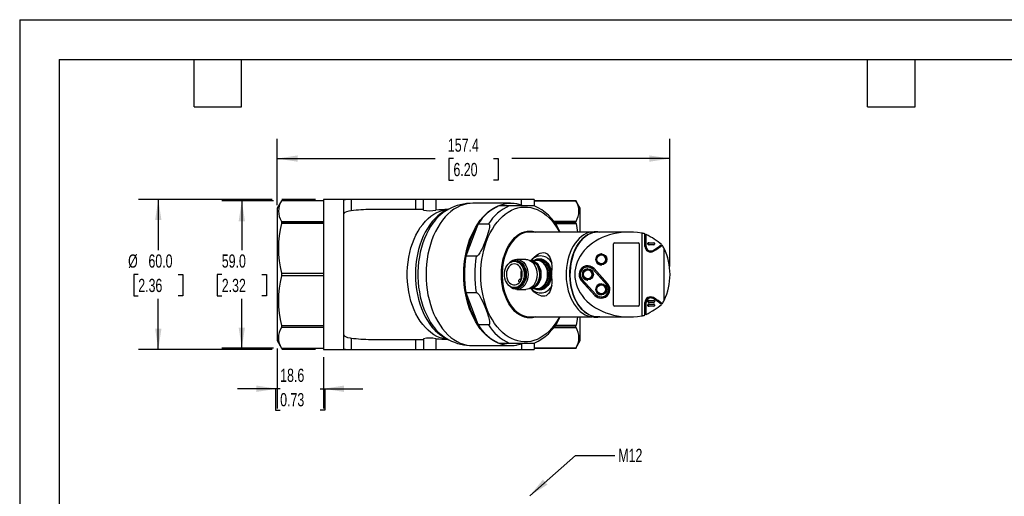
# Model space of a CAD drawing. Header units: millimetres. Extents: x 0 to 699, y 0 to 540.
# Tile 2 of 5: x 0 to 394, y 349 to 540. Entities that reach past the tile are written whole.
import ezdxf

# ---------------------------------------------------------------- set-up
doc = ezdxf.new("R2010")
doc.units = ezdxf.units.MM
doc.header["$LTSCALE"] = 2.5
doc.linetypes.add('CENTERX2', pattern=[20.32, 12.7, -2.54, 2.54, -2.54])
doc.layers.add('DIMENSIONS', color=140, linetype='Continuous', lineweight=25)
doc.layers.add('TEXT', color=140, linetype='Continuous', lineweight=25)
doc.styles.add('SLDTEXTSTYLE0', font='TXT', dxfattribs={"width": 0.7})
doc.dimstyles.new('SLDDIMSTYLE1', dxfattribs={"dimtxt": 5.39502, "dimasz": 8.255, "dimexe": 0, "dimexo": 0.0625, "dimgap": 1.348755, "dimtad": 0, "dimtih": 1, "dimtoh": 1, "dimrnd": 1e-09, "dimzin": 4, "dimdsep": 46, "dimtxsty": 'SLDTEXTSTYLE0', "dimsah": 1, "dimcen": 0.09, "dimadec": 0, "dimazin": 1, "dimtfac": 1, "dimtofl": 0, "dimtmove": 0, "dimatfit": 3, "dimfxl": 0, "dimfrac": 2, "dimtolj": 1, "dimtzin": 12, "dimarcsym": 0})
doc.dimstyles.new('SLDDIMSTYLE2', dxfattribs={"dimtxt": 5.39502, "dimasz": 8.255, "dimexe": 0, "dimexo": 0.0625, "dimgap": 1.348755, "dimtad": 0, "dimtih": 1, "dimtoh": 1, "dimrnd": 1e-09, "dimzin": 12, "dimdsep": 46, "dimtxsty": 'SLDTEXTSTYLE0', "dimsah": 1, "dimcen": 0.09, "dimadec": 0, "dimazin": 3, "dimtfac": 1, "dimtofl": 0, "dimtmove": 0, "dimatfit": 3, "dimfxl": 0, "dimfrac": 2, "dimtolj": 1, "dimtzin": 12, "dimarcsym": 0})
doc.dimstyles.new('SLDDIMSTYLE3', dxfattribs={"dimtxt": 0.18, "dimasz": 8.255, "dimexe": 0, "dimexo": 0.0625, "dimgap": 0, "dimtad": 0, "dimtih": 1, "dimtoh": 1, "dimdec": 0, "dimrnd": 1e-09, "dimzin": 0, "dimdsep": 46, "dimtxsty": 'Standard', "dimsah": 1, "dimcen": 0.09, "dimadec": 0, "dimazin": 0, "dimtfac": 8.255, "dimtdec": 0, "dimtofl": 0, "dimtmove": 0, "dimatfit": 3, "dimfxl": 0, "dimfrac": 2, "dimtolj": 1, "dimtzin": 0, "dimarcsym": 0})
doc.dimstyles.new('SLDDIMSTYLE5', dxfattribs={"dimtxt": 5.39502, "dimasz": 8.255, "dimexe": 0, "dimexo": 0.0625, "dimgap": 1.348755, "dimtad": 0, "dimtih": 1, "dimtoh": 1, "dimrnd": 1e-09, "dimzin": 12, "dimdsep": 46, "dimtxsty": 'SLDTEXTSTYLE0', "dimsah": 1, "dimcen": 0.09, "dimadec": 0, "dimazin": 3, "dimtfac": 1, "dimtmove": 0, "dimatfit": 0, "dimfxl": 0, "dimfrac": 2, "dimtolj": 1, "dimtzin": 12, "dimarcsym": 0})

# ---------------------------------------------------------------- blocks, each defined once
blk = doc.blocks.new('_D_11')
at = {"layer": 'DIMENSIONS'}
for p, q in [((103.11, 465.44), (103.11, 492.08)), ((260.51, 440.91), (260.51, 492.08)), ((103.11, 484.14), (166.48, 484.14)), ((173.79, 484.14), (171.98, 484.14)), ((171.98, 484.14), (171.98, 475.56)), ((189.82, 484.14), (191.63, 484.14)), ((191.63, 484.14), (191.63, 475.56)), ((260.51, 484.14), (197.13, 484.14)), ((171.98, 475.56), (173.79, 475.56)), ((191.63, 475.56), (189.82, 475.56))]:
    blk.add_line(p, q, dxfattribs=at)
for points in [[(103.11, 484.14), (111.36, 482.87), (111.36, 485.41)], [(260.51, 484.14), (252.25, 485.41), (252.25, 482.87)]]:
    blk.add_solid(points, dxfattribs=at)
at = {"layer": 'DIMENSIONS', "char_height": 5.292, "attachment_point": 1, "style": 'SLDTEXTSTYLE0'}
for s, insert in [('157.4', (171.55, 492.17)), ('6.20', (173.79, 482.39))]:
    blk.add_mtext(s, dxfattribs=dict(at, insert=insert))
blk = doc.blocks.new('_D_12')
at = {"layer": 'DIMENSIONS'}
for p, q in [((103.11, 408.06), (103.11, 384.03)), ((121.66, 404.56), (121.66, 384.03)), ((103.11, 391.97), (87.23, 391.97)), ((104.37, 391.97), (102.55, 391.97)), ((102.55, 391.97), (102.55, 383.4)), ((120.4, 391.97), (122.21, 391.97)), ((121.66, 391.97), (137.53, 391.97)), ((122.21, 391.97), (122.21, 383.4)), ((102.55, 383.4), (104.37, 383.4)), ((122.21, 383.4), (120.4, 383.4))]:
    blk.add_line(p, q, dxfattribs=at)
for points in [[(103.11, 391.97), (94.85, 393.24), (94.85, 390.7)], [(121.66, 391.97), (129.91, 390.7), (129.91, 393.24)]]:
    blk.add_solid(points, dxfattribs=at)
at = {"layer": 'DIMENSIONS', "char_height": 5.292, "attachment_point": 1, "style": 'SLDTEXTSTYLE0'}
for s, insert in [('18.6', (104.37, 400)), ('0.73', (104.37, 390.22))]:
    blk.add_mtext(s, dxfattribs=dict(at, insert=insert))
blk = doc.blocks.new('_D_13')
at = {"layer": 'DIMENSIONS'}
for p, q in [((101.2, 467.74), (47.59, 467.74)), ((55.53, 467.74), (55.53, 447.52)), ((118.48, 467.74), (105.01, 467.74)), ((47.51, 437.74), (45.7, 437.74)), ((45.7, 437.74), (45.7, 429.16)), ((63.55, 437.74), (65.36, 437.74)), ((65.36, 437.74), (65.36, 429.16)), ((45.7, 429.16), (47.51, 429.16)), ((55.53, 407.74), (55.53, 427.95)), ((65.36, 429.16), (63.55, 429.16)), ((101.2, 407.74), (47.59, 407.74)), ((118.48, 407.74), (105.01, 407.74))]:
    blk.add_line(p, q, dxfattribs=at)
for points in [[(55.53, 467.74), (54.26, 459.48), (56.8, 459.48)], [(55.53, 407.74), (56.8, 415.99), (54.26, 415.99)]]:
    blk.add_solid(points, dxfattribs=at)
at = {"layer": 'DIMENSIONS', "char_height": 5.292, "attachment_point": 1, "style": 'SLDTEXTSTYLE0'}
for s, insert in [('%%c', (43.44, 445.76)), ('60.0', (51.59, 445.76)), ('2.36', (47.51, 435.98))]:
    blk.add_mtext(s, dxfattribs=dict(at, insert=insert))
blk = doc.blocks.new('_D_14')
at = {"layer": 'DIMENSIONS'}
for p, q in [((101.66, 467.24), (81.05, 467.24)), ((88.99, 467.24), (88.99, 447.52)), ((80.97, 437.74), (79.16, 437.74)), ((79.16, 437.74), (79.16, 429.16)), ((97, 437.74), (98.82, 437.74)), ((98.82, 437.74), (98.82, 429.16)), ((79.16, 429.16), (80.97, 429.16)), ((88.99, 408.24), (88.99, 427.95)), ((98.82, 429.16), (97, 429.16)), ((101.66, 408.24), (81.05, 408.24))]:
    blk.add_line(p, q, dxfattribs=at)
for points in [[(88.99, 467.24), (87.72, 458.98), (90.26, 458.98)], [(88.99, 408.24), (90.26, 416.49), (87.72, 416.49)]]:
    blk.add_solid(points, dxfattribs=at)
at = {"layer": 'DIMENSIONS', "char_height": 5.292, "attachment_point": 1, "style": 'SLDTEXTSTYLE0'}
for s, insert in [('59.0', (80.97, 445.76)), ('2.32', (80.97, 435.98))]:
    blk.add_mtext(s, dxfattribs=dict(at, insert=insert))

msp = doc.modelspace()

# ---------------------------------------------------------------- linework, layer by layer
at = {"color": 7, "linetype": 'Continuous'}
for q in [(0.006, 0.007), (698.506, 539.757)]:
    msp.add_line((0.006, 539.757), q, dxfattribs=at)
for p, q in [((104.839, 467.235), (103.107, 464.235)), ((104.839, 467.231), (104.827, 467.209)), ((121.657, 467.209), (104.827, 467.209)), ((121.657, 467.235), (104.839, 467.235)), ((104.839, 467.235), (104.839, 467.231)), ((121.657, 467.231), (104.839, 467.231)), ((121.657, 467.735), (121.657, 407.735)), ((132.807, 467.735), (121.657, 467.735)), ((129.807, 407.886), (129.807, 467.585)), ((132.807, 467.735), (132.807, 463.213)), ((158.775, 467.735), (132.807, 467.735)), ((161.775, 467.735), (158.775, 467.735)), ((158.775, 463.735), (158.775, 467.735)), ((161.775, 463.546), (161.775, 467.735)), ((166.775, 467.735), (161.775, 467.735)), ((166.775, 467.735), (166.775, 463.482)), ((201.057, 467.735), (166.775, 467.735)), ((196.632, 466.235), (181.499, 466.235)), ((206.057, 467.735), (201.057, 467.735)), ((201.057, 465.458), (201.057, 467.735)), ((206.057, 467.735), (206.057, 465.235)), ((222.875, 467.235), (206.057, 467.235)), ((222.875, 467.231), (206.057, 467.231)), ((206.057, 467.209), (222.887, 467.209)), ((224.607, 464.235), (222.875, 467.235)), ((222.875, 467.231), (222.875, 467.235)), ((222.887, 467.209), (222.875, 467.231)), ((103.107, 464.235), (103.107, 411.235)), ((161.775, 463.735), (140.708, 463.735)), ((171.901, 463.914), (170.61, 463.258)), ((196.096, 465.235), (191.952, 465.235)), ((206.118, 465.235), (196.096, 465.235)), ((224.607, 454.735), (224.607, 464.235)), ((104.827, 458.982), (104.839, 458.959)), ((104.827, 458.982), (121.657, 458.982)), ((104.839, 458.225), (104.827, 458.171)), ((121.657, 458.171), (104.827, 458.171)), ((104.839, 458.959), (104.839, 458.225)), ((104.839, 458.959), (121.657, 458.959)), ((121.657, 458.225), (104.839, 458.225)), ((178.841, 445.161), (183.632, 457.809)), ((183.632, 457.809), (183.691, 457.966)), ((183.691, 457.966), (187.835, 457.966)), ((222.887, 458.982), (213.972, 458.982)), ((213.991, 458.959), (222.875, 458.959)), ((222.875, 458.225), (214.514, 458.225)), ((214.553, 458.171), (222.887, 458.171)), ((222.875, 458.959), (222.887, 458.982)), ((222.875, 458.225), (222.875, 458.959)), ((222.887, 458.171), (222.875, 458.225)), ((222.887, 458.171), (223.54, 454.735)), ((229.257, 454.735), (204.408, 454.735)), ((231.623, 454.785), (230.114, 454.785)), ((231.623, 454.785), (232.479, 454.735)), ((244.292, 454.735), (231.623, 454.735)), ((249.215, 454.301), (249.215, 421.169)), ((250.454, 448.935), (250.454, 454.038)), ((250.922, 453.785), (250.454, 453.785)), ((250.922, 448.935), (250.922, 453.785)), ((237.915, 425.485), (237.915, 449.981)), ((238.31, 450.381), (247.841, 450.381)), ((248.221, 449.981), (248.221, 425.485)), ((248.236, 449.981), (248.221, 449.981)), ((248.236, 449.981), (248.236, 425.485)), ((251.687, 449.831), (251.687, 450.231)), ((251.687, 450.231), (251.948, 450.231)), ((251.687, 449.831), (251.948, 449.831)), ((251.904, 450.431), (252.163, 450.431)), ((251.948, 449.831), (251.948, 450.231)), ((252.163, 450.431), (254.073, 450.431)), ((254.261, 450.231), (254.261, 449.831)), ((233.063, 445.96), (232.977, 445.96)), ((250.454, 448.935), (250.922, 448.935)), ((251.569, 447.135), (252.865, 447.135)), ((253.944, 447.03), (251.72, 447.03)), ((252.163, 449.631), (251.904, 449.631)), ((254.073, 449.631), (252.163, 449.631)), ((256.819, 449.453), (257.406, 449.453)), ((258.189, 427.351), (258.189, 448.12)), ((178.841, 445.161), (178.782, 445.005)), ((182.926, 445.005), (178.782, 445.005)), ((198.829, 443.01), (198.173, 443.01)), ((202.766, 443.735), (199.157, 443.735)), ((207.26, 443.385), (204.603, 443.385)), ((208.244, 443.735), (207.79, 443.735)), ((104.827, 438.309), (104.839, 438.254)), ((104.827, 438.309), (121.657, 438.309)), ((104.839, 438.254), (104.839, 437.216)), ((104.839, 438.254), (121.657, 438.254)), ((227.576, 441.235), (227.544, 441.235)), ((227.63, 439.96), (227.544, 439.96)), ((229.76, 439.762), (229.729, 439.762)), ((229.729, 439.762), (235.161, 433.762)), ((229.76, 439.762), (235.192, 433.762)), ((235.556, 434.1), (230.124, 440.1)), ((232.977, 441.51), (233.063, 441.51)), ((104.839, 437.216), (104.827, 437.161)), ((121.657, 437.161), (104.827, 437.161)), ((121.657, 437.216), (104.839, 437.216)), ((200.249, 434.528), (200.069, 434.765)), ((201.004, 435.79), (200.39, 435.79)), ((200.71, 435.614), (200.847, 435.433)), ((200.71, 435.614), (200.931, 435.614)), ((230.428, 429.37), (224.996, 435.37)), ((224.996, 435.37), (225.027, 435.37)), ((225.027, 435.37), (230.46, 429.37)), ((230.824, 429.708), (225.391, 435.708)), ((227.544, 435.51), (227.63, 435.51)), ((233.063, 433.96), (232.977, 433.96)), ((178.782, 430.466), (178.841, 430.309)), ((178.782, 430.466), (182.926, 430.466)), ((183.632, 417.661), (178.841, 430.309)), ((198.173, 432.46), (198.829, 432.46)), ((199.157, 431.735), (202.766, 431.735)), ((204.603, 432.085), (207.26, 432.085)), ((207.79, 431.735), (208.244, 431.735)), ((235.161, 433.762), (235.192, 433.762)), ((230.46, 429.37), (230.428, 429.37)), ((232.977, 429.51), (233.063, 429.51)), ((232.977, 428.235), (233.008, 428.235)), ((250.454, 421.433), (250.454, 426.535)), ((250.454, 426.535), (250.922, 426.535)), ((250.922, 421.685), (250.922, 426.535)), ((252.868, 428.335), (251.575, 428.335)), ((251.687, 426.731), (251.687, 427.131)), ((251.687, 427.131), (251.948, 427.131)), ((251.687, 426.731), (251.948, 426.731)), ((251.771, 428.441), (253.944, 428.441)), ((251.904, 427.331), (252.163, 427.331)), ((252.163, 426.531), (251.904, 426.531)), ((251.948, 426.731), (251.948, 427.131)), ((252.163, 427.331), (254.073, 427.331)), ((254.073, 426.531), (252.163, 426.531)), ((254.261, 427.131), (254.261, 426.731)), ((247.841, 425.085), (238.31, 425.085)), ((248.221, 425.485), (248.236, 425.485)), ((251.687, 425.231), (251.687, 425.631)), ((251.687, 425.631), (251.948, 425.631)), ((251.687, 425.231), (251.948, 425.231)), ((251.904, 425.831), (252.163, 425.831)), ((252.163, 425.031), (251.904, 425.031)), ((251.948, 425.231), (251.948, 425.631)), ((252.163, 425.831), (254.073, 425.831)), ((254.073, 425.031), (252.163, 425.031)), ((254.261, 425.631), (254.261, 425.231)), ((257.406, 426.018), (256.819, 426.018)), ((204.408, 420.735), (229.257, 420.735)), ((224.607, 411.235), (224.607, 420.735)), ((230.114, 420.685), (231.623, 420.685)), ((231.623, 420.735), (244.292, 420.735)), ((250.922, 421.685), (250.454, 421.685)), ((104.827, 417.3), (104.839, 417.246)), ((104.827, 417.3), (121.657, 417.3)), ((104.839, 416.512), (104.827, 416.488)), ((121.657, 416.488), (104.827, 416.488)), ((104.839, 417.246), (104.839, 416.512)), ((104.839, 417.246), (121.657, 417.246)), ((121.657, 416.512), (104.839, 416.512)), ((183.632, 417.661), (183.691, 417.505)), ((187.835, 417.505), (183.691, 417.505)), ((213.965, 416.488), (222.887, 416.488)), ((222.875, 416.512), (213.982, 416.512)), ((214.519, 417.246), (222.875, 417.246)), ((222.887, 417.3), (214.558, 417.3)), ((222.875, 417.246), (222.887, 417.3)), ((222.875, 416.512), (222.875, 417.246)), ((222.887, 416.488), (222.875, 416.512)), ((103.107, 411.235), (104.839, 408.235)), ((132.807, 412.257), (132.807, 407.735)), ((140.708, 411.735), (161.775, 411.735)), ((158.775, 407.735), (158.775, 411.735)), ((161.775, 411.924), (161.775, 407.735)), ((166.775, 411.989), (166.775, 407.735)), ((170.61, 412.212), (171.901, 411.556)), ((222.875, 408.235), (224.607, 411.235)), ((104.827, 408.261), (104.839, 408.24)), ((104.827, 408.261), (121.657, 408.261)), ((104.839, 408.24), (104.839, 408.235)), ((104.839, 408.24), (121.657, 408.24)), ((104.839, 408.235), (121.657, 408.235)), ((121.657, 407.735), (132.807, 407.735)), ((132.807, 407.735), (158.775, 407.735)), ((158.775, 407.735), (161.775, 407.735)), ((161.775, 407.735), (166.775, 407.735)), ((166.775, 407.735), (201.057, 407.735)), ((181.499, 409.235), (196.632, 409.235)), ((191.952, 410.235), (196.096, 410.235)), ((196.096, 410.235), (206.132, 410.235)), ((201.057, 410.02), (201.057, 407.735)), ((201.057, 407.735), (206.057, 407.735)), ((206.057, 410.235), (206.057, 407.735)), ((222.887, 408.261), (206.057, 408.261)), ((206.057, 408.24), (222.875, 408.24)), ((206.057, 408.235), (222.875, 408.235)), ((222.875, 408.24), (222.887, 408.261)), ((222.875, 408.235), (222.875, 408.24))]:
    msp.add_line(p, q)
at = {"flags": 128}
for points in [[(181.499, 466.235), (180.514, 466.196), (179.168, 466.013), (177.834, 465.682), (176.519, 465.206), (175.23, 464.586), (173.975, 463.826), (172.758, 462.929), (171.587, 461.901), (170.468, 460.747), (169.406, 459.472), (168.408, 458.084), (167.478, 456.59), (166.621, 454.997), (165.842, 453.314), (165.144, 451.549), (164.533, 449.713), (164.009, 447.814), (163.577, 445.862), (163.239, 443.868), (162.996, 441.841), (162.85, 439.794), (162.801, 437.735), (162.85, 435.677), (162.996, 433.629), (163.239, 431.603), (163.577, 429.609), (164.009, 427.657), (164.533, 425.758), (165.144, 423.921), (165.842, 422.157), (166.621, 420.474), (167.478, 418.881), (168.408, 417.386), (169.406, 415.998), (170.468, 414.724), (171.587, 413.569), (172.758, 412.541), (173.975, 411.645), (175.23, 410.885), (176.519, 410.265), (177.834, 409.788), (179.168, 409.458), (180.514, 409.275), (181.499, 409.235)], [(177.935, 437.735), (177.983, 439.792), (178.129, 441.838), (178.372, 443.862), (178.709, 445.854), (179.141, 447.804), (179.663, 449.702), (180.274, 451.537), (180.97, 453.301), (181.747, 454.983), (182.603, 456.575), (183.531, 458.069), (184.528, 459.457), (185.588, 460.732), (186.705, 461.886), (187.874, 462.915), (189.089, 463.813), (190.343, 464.575), (191.63, 465.196), (192.943, 465.675), (194.228, 465.999)], [(200.021, 465.773), (199.75, 465.854), (199.151, 465.971)], [(201.354, 465.339), (200.976, 465.49), (200.199, 465.721)], [(132.807, 463.213), (131.813, 463.042), (130.943, 462.804), (130.273, 462.507), (129.879, 462.173), (129.807, 461.97)], [(171.488, 411.766), (171.034, 411.809), (169.735, 412.036), (168.451, 412.414), (167.19, 412.94), (165.959, 413.612), (164.766, 414.426), (163.616, 415.377), (162.518, 416.459), (161.478, 417.666), (160.501, 418.992), (159.594, 420.427), (158.761, 421.964), (158.009, 423.594), (157.34, 425.307), (156.759, 427.092), (156.27, 428.941), (155.875, 430.841), (155.577, 432.782), (155.378, 434.751), (155.277, 436.739), (155.277, 438.732), (155.378, 440.719), (155.577, 442.689), (155.875, 444.629), (156.27, 446.53), (156.759, 448.378), (157.34, 450.164), (158.009, 451.877), (158.761, 453.507), (159.594, 455.044), (160.501, 456.479), (161.478, 457.804), (162.518, 459.011), (163.616, 460.094), (164.766, 461.045), (165.959, 461.858), (167.19, 462.531), (168.451, 463.057), (169.735, 463.434), (171.034, 463.661), (171.488, 463.704)], [(170.61, 463.258), (169.951, 462.901), (168.722, 462.11), (167.536, 461.181), (166.399, 460.117), (165.318, 458.926), (164.3, 457.614), (163.349, 456.188), (162.471, 454.657), (161.672, 453.03), (160.956, 451.315), (160.327, 449.522), (159.788, 447.662), (159.343, 445.746), (158.994, 443.783), (158.744, 441.787), (158.593, 439.767), (158.543, 437.735), (158.593, 435.704), (158.744, 433.684), (158.994, 431.687), (159.343, 429.725), (159.788, 427.808), (160.327, 425.948), (160.956, 424.156), (161.672, 422.441), (162.471, 420.813), (163.349, 419.282), (164.3, 417.857), (165.318, 416.544), (166.399, 415.353), (167.536, 414.29), (168.722, 413.36), (169.951, 412.57), (170.61, 412.212)], [(171.875, 463.901), (171.219, 463.544), (169.997, 462.76), (168.816, 461.841), (167.682, 460.793), (166.601, 459.622), (165.579, 458.333), (164.622, 456.933), (163.735, 455.43), (162.923, 453.832), (162.189, 452.148), (161.538, 450.387), (160.974, 448.558), (160.499, 446.67), (160.116, 444.735), (159.826, 442.762), (159.633, 440.762), (159.536, 438.746), (159.536, 436.724), (159.633, 434.708), (159.826, 432.708), (160.116, 430.736), (160.499, 428.8), (160.974, 426.913), (161.538, 425.084), (162.189, 423.322), (162.923, 421.638), (163.735, 420.04), (164.622, 418.538), (165.579, 417.138), (166.601, 415.849), (167.682, 414.677), (168.816, 413.629), (169.997, 412.71), (171.219, 411.926), (171.886, 411.564)], [(184.738, 437.735), (184.786, 439.731), (184.931, 441.715), (185.172, 443.678), (185.507, 445.608), (185.935, 447.495), (186.453, 449.329), (187.058, 451.1), (187.748, 452.797), (188.518, 454.413), (189.364, 455.937), (190.282, 457.362), (191.266, 458.679), (192.311, 459.883), (193.412, 460.965), (194.562, 461.92), (195.756, 462.744), (196.986, 463.431), (198.246, 463.977), (199.529, 464.38), (200.828, 464.638), (202.136, 464.748), (203.445, 464.711), (204.75, 464.527), (206.042, 464.197), (207.314, 463.722), (208.56, 463.104), (209.772, 462.349), (210.945, 461.459), (212.071, 460.439), (213.145, 459.296), (214.16, 458.034), (215.112, 456.662), (215.995, 455.187), (216.24, 454.735)], [(187.835, 457.966), (187.977, 457.931), (188.097, 457.815), (188.202, 457.527), (188.232, 457.046), (188.186, 456.52), (187.992, 455.51), (187.714, 454.483), (187.019, 452.382), (186.081, 449.95), (185.354, 448.297), (184.788, 447.17), (184.339, 446.399), (183.807, 445.65), (183.495, 445.314), (183.228, 445.107), (183.056, 445.026), (182.926, 445.005)], [(192.993, 437.735), (193.041, 439.341), (193.187, 440.932), (193.428, 442.497), (193.764, 444.021), (194.189, 445.491), (194.703, 446.895), (195.298, 448.221), (195.972, 449.458), (196.718, 450.594), (197.529, 451.621), (198.399, 452.529), (199.32, 453.311), (200.284, 453.96), (201.284, 454.471), (202.311, 454.839), (203.355, 455.061), (204.408, 455.135), (205.461, 455.061), (206.506, 454.839), (206.842, 454.735)], [(204.408, 454.735), (204.147, 454.731), (203.104, 454.619), (202.072, 454.358), (201.061, 453.952), (200.08, 453.403), (199.136, 452.716), (198.239, 451.898), (197.396, 450.955), (196.615, 449.896), (195.902, 448.73), (195.264, 447.468), (194.706, 446.12), (194.234, 444.698), (193.851, 443.215), (193.56, 441.684), (193.365, 440.119), (193.267, 438.532), (193.267, 436.938), (193.365, 435.352), (193.56, 433.786), (193.851, 432.255), (194.234, 430.772), (194.706, 429.351), (195.264, 428.003), (195.902, 426.74), (196.615, 425.574), (197.396, 424.515), (198.239, 423.573), (199.136, 422.754), (200.08, 422.068), (201.061, 421.519), (202.072, 421.112), (203.104, 420.852), (204.147, 420.74), (204.408, 420.735)], [(216.572, 454.735), (216.037, 455.8), (215.893, 456.047)], [(230.114, 454.785), (229.066, 454.71), (228.028, 454.486), (227.008, 454.115), (226.015, 453.6), (225.059, 452.945), (224.146, 452.157), (223.287, 451.242), (222.487, 450.208), (221.754, 449.064), (221.095, 447.822), (220.515, 446.49), (220.019, 445.081), (219.612, 443.608), (219.298, 442.084), (219.078, 440.521), (218.955, 438.933), (218.931, 437.336), (219.004, 435.741), (219.176, 434.164), (219.443, 432.619), (219.804, 431.118), (220.256, 429.676), (220.795, 428.304), (221.415, 427.016), (222.112, 425.821), (222.879, 424.731), (223.71, 423.756), (224.596, 422.903), (225.532, 422.181), (226.508, 421.595), (227.515, 421.152), (228.545, 420.854), (229.589, 420.704), (230.114, 420.685)], [(232.479, 420.735), (232.147, 420.704), (231.099, 420.704), (230.055, 420.854), (229.024, 421.152), (228.017, 421.595), (227.041, 422.181), (226.106, 422.903), (225.219, 423.756), (224.388, 424.731), (223.621, 425.821), (222.924, 427.016), (222.304, 428.304), (221.766, 429.676), (221.314, 431.118), (220.953, 432.619), (220.685, 434.164), (220.514, 435.741), (220.44, 437.336), (220.465, 438.933), (220.587, 440.521), (220.807, 442.084), (221.122, 443.608), (221.529, 445.081), (222.024, 446.49), (222.604, 447.822), (223.264, 449.064), (223.996, 450.208), (224.796, 451.242), (225.656, 452.157), (226.568, 452.945), (227.525, 453.6), (228.517, 454.115), (229.537, 454.486), (230.575, 454.71), (231.623, 454.785), (231.623, 454.785)], [(231.623, 454.735), (230.579, 454.661), (229.543, 454.437), (228.526, 454.067), (227.537, 453.553), (226.583, 452.9), (225.673, 452.114), (224.816, 451.202), (224.019, 450.171), (223.288, 449.031), (222.631, 447.792), (222.052, 446.464), (221.558, 445.06), (221.153, 443.591), (220.839, 442.071), (220.62, 440.513), (220.498, 438.93), (220.473, 437.337), (220.546, 435.747), (220.717, 434.175), (220.984, 432.634), (221.344, 431.138), (221.795, 429.7), (222.331, 428.332), (222.95, 427.047), (223.645, 425.856), (224.41, 424.77), (225.238, 423.797), (226.122, 422.947), (227.055, 422.227), (228.028, 421.643), (229.032, 421.2), (230.059, 420.903), (231.1, 420.754), (231.623, 420.735)], [(204.916, 443.385), (205.017, 443.534), (206.103, 444.695), (206.96, 445.384), (207.872, 445.939), (208.555, 446.237), (209.233, 446.424), (209.886, 446.48), (210.484, 446.401), (211.366, 445.955), (211.921, 445.373), (212.365, 444.643), (212.819, 443.504), (213.153, 442.201)], [(198.173, 443.01), (198.846, 442.934), (199.499, 442.709), (200.115, 442.34), (200.674, 441.839), (201.162, 441.22), (201.563, 440.501), (201.867, 439.702), (202.065, 438.847), (202.151, 437.959), (202.122, 437.065), (201.98, 436.191), (201.728, 435.36), (201.374, 434.599), (200.928, 433.927), (200.402, 433.365), (199.813, 432.929), (199.176, 432.63), (198.511, 432.479), (197.836, 432.479), (197.17, 432.63), (196.533, 432.929), (195.944, 433.365), (195.418, 433.927), (194.972, 434.599), (194.618, 435.36), (194.367, 436.191), (194.224, 437.065), (194.196, 437.959), (194.281, 438.847), (194.479, 439.702), (194.783, 440.501), (195.185, 441.22), (195.672, 441.839), (196.232, 442.34), (196.847, 442.709), (197.5, 442.934), (198.173, 443.01)], [(198.173, 441.96), (197.57, 441.884), (196.988, 441.658), (196.449, 441.29), (195.973, 440.793), (195.576, 440.186), (195.273, 439.49), (195.074, 438.731), (194.988, 437.936), (195.017, 437.134), (195.16, 436.353), (195.412, 435.623), (195.763, 434.968), (196.202, 434.414), (196.712, 433.98), (197.275, 433.681), (197.87, 433.529), (198.476, 433.529), (199.071, 433.681), (199.634, 433.98), (200.144, 434.414), (200.583, 434.968), (200.935, 435.623), (201.186, 436.353), (201.329, 437.134), (201.358, 437.936), (201.272, 438.731), (201.074, 439.49), (200.771, 440.186), (200.374, 440.793), (199.897, 441.29), (199.358, 441.658), (198.777, 441.884), (198.173, 441.96)], [(199.157, 443.735), (199.866, 443.661), (200.557, 443.442), (201.213, 443.081), (201.819, 442.589), (202.359, 441.978), (202.821, 441.262), (203.192, 440.459), (203.464, 439.589), (203.63, 438.674), (203.685, 437.735), (203.63, 436.797), (203.464, 435.881), (203.192, 435.011), (202.821, 434.209), (202.359, 433.493), (201.819, 432.881), (201.213, 432.389), (200.557, 432.029), (199.866, 431.809), (199.157, 431.735), (198.449, 431.809), (197.758, 432.029), (197.101, 432.389), (196.496, 432.881), (196.3, 433.081)], [(198.829, 443.235), (199.512, 443.16), (200.177, 442.937), (200.805, 442.572), (201.379, 442.076), (201.883, 441.46), (202.304, 440.743), (202.63, 439.945), (202.853, 439.085), (202.966, 438.189), (202.966, 437.281), (202.853, 436.385), (202.63, 435.526), (202.304, 434.727), (201.883, 434.01), (201.379, 433.395), (200.805, 432.898), (200.177, 432.533), (199.512, 432.31), (198.829, 432.235), (198.146, 432.31), (197.481, 432.533), (197.449, 432.548)], [(198.829, 432.46), (199.167, 432.479), (199.832, 432.63), (200.469, 432.929), (201.059, 433.365), (201.584, 433.927), (202.03, 434.599), (202.384, 435.36), (202.636, 436.191), (202.778, 437.065), (202.807, 437.959), (202.721, 438.847), (202.523, 439.702), (202.219, 440.501), (201.818, 441.22), (201.33, 441.839), (200.771, 442.34), (200.155, 442.709), (199.502, 442.934), (198.829, 443.01)], [(202.766, 443.735), (203.474, 443.661), (204.165, 443.442), (204.821, 443.081), (205.427, 442.589), (205.968, 441.978), (206.429, 441.262), (206.8, 440.459), (207.072, 439.589), (207.238, 438.674), (207.294, 437.735), (207.238, 436.797), (207.072, 435.881), (206.8, 435.011), (206.429, 434.209), (205.968, 433.493), (205.427, 432.881), (204.821, 432.389), (204.165, 432.029), (203.474, 431.809), (202.766, 431.735)], [(204.316, 443.372), (204.603, 443.385), (205.304, 443.308), (205.987, 443.079), (206.632, 442.704), (207.222, 442.194), (207.74, 441.562), (208.172, 440.826), (208.507, 440.005), (208.736, 439.122), (208.852, 438.202), (208.852, 437.269), (208.736, 436.348), (208.507, 435.466), (208.172, 434.645), (207.74, 433.909), (207.222, 433.277), (206.632, 432.766), (205.987, 432.391), (205.304, 432.162), (204.603, 432.085), (204.316, 432.098)], [(204.442, 443.309), (204.554, 443.311), (205.246, 443.235), (205.92, 443.009), (206.557, 442.639), (207.138, 442.135), (207.65, 441.512), (208.077, 440.785), (208.407, 439.975), (208.633, 439.104), (208.747, 438.196), (208.747, 437.275), (208.633, 436.366), (208.407, 435.496), (208.077, 434.686), (207.65, 433.959), (207.138, 433.335), (206.557, 432.832), (205.92, 432.462), (205.246, 432.236), (204.554, 432.16), (204.442, 432.161)], [(204.811, 432.382), (204.946, 432.409), (205.599, 432.628), (206.215, 432.986), (206.779, 433.474), (207.274, 434.078), (207.687, 434.782), (208.008, 435.566), (208.226, 436.41), (208.337, 437.289), (208.337, 438.181), (208.226, 439.061), (208.008, 439.904), (207.687, 440.689), (207.274, 441.393), (206.779, 441.997), (206.215, 442.484), (205.599, 442.843), (204.946, 443.062), (204.811, 443.088)], [(206.156, 443.385), (206.488, 443.613), (207.376, 443.951), (208.244, 444.056), (209.112, 443.951), (210, 443.613), (210.854, 443.026), (211.617, 442.205), (212.237, 441.194), (212.679, 440.062), (212.935, 438.885), (213.014, 437.735)], [(207.79, 443.735), (208.498, 443.661), (209.189, 443.442), (209.846, 443.081), (210.451, 442.589), (210.992, 441.978), (211.453, 441.262), (211.825, 440.459), (212.096, 439.589), (212.262, 438.674), (212.318, 437.735), (212.262, 436.797), (212.096, 435.881), (211.825, 435.011), (211.453, 434.209), (210.992, 433.493), (210.451, 432.881), (209.846, 432.389), (209.189, 432.029), (208.498, 431.809), (207.79, 431.735), (207.081, 431.809), (206.391, 432.029), (206.266, 432.085)], [(206.77, 443.385), (207.445, 443.455), (208.137, 443.381), (208.812, 443.161), (209.451, 442.8), (210.038, 442.308), (210.558, 441.698), (210.998, 440.985), (211.345, 440.187), (211.591, 439.327), (211.73, 438.425), (211.758, 437.505), (211.674, 436.591), (211.481, 435.707), (211.183, 434.875), (210.789, 434.118), (210.307, 433.454), (209.752, 432.901), (209.137, 432.473), (208.478, 432.181), (207.792, 432.034), (207.097, 432.034), (206.77, 432.085)], [(207.26, 432.085), (207.962, 432.162), (208.644, 432.391), (209.289, 432.766), (209.879, 433.277), (210.397, 433.909), (210.83, 434.645), (211.165, 435.466), (211.393, 436.348), (211.509, 437.269), (211.509, 438.202), (211.393, 439.122), (211.165, 440.005), (210.83, 440.826), (210.397, 441.562), (209.879, 442.194), (209.289, 442.704), (208.644, 443.079), (207.962, 443.308), (207.26, 443.385)], [(208.244, 431.735), (208.952, 431.809), (209.643, 432.029), (210.299, 432.389), (210.905, 432.881), (211.446, 433.493), (211.907, 434.209), (212.278, 435.011), (212.55, 435.881), (212.716, 436.797), (212.772, 437.735), (212.716, 438.674), (212.55, 439.589), (212.278, 440.459), (211.907, 441.262), (211.446, 441.978), (210.905, 442.589), (210.299, 443.081), (209.643, 443.442), (208.952, 443.661), (208.244, 443.735)], [(194.311, 409.456), (194.275, 409.463), (192.943, 409.795), (191.63, 410.274), (190.343, 410.896), (189.089, 411.658), (187.874, 412.555), (186.705, 413.584), (185.588, 414.739), (184.528, 416.014), (183.531, 417.402), (182.603, 418.896), (181.747, 420.488), (180.97, 422.17), (180.274, 423.933), (179.663, 425.768), (179.141, 427.666), (178.709, 429.616), (178.372, 431.609), (178.129, 433.633), (177.983, 435.679), (177.935, 437.735)], [(216.24, 420.735), (215.995, 420.284), (215.112, 418.808), (214.16, 417.436), (213.145, 416.175), (212.071, 415.031), (210.945, 414.012), (209.772, 413.122), (208.56, 412.366), (207.314, 411.749), (206.042, 411.274), (204.75, 410.943), (203.445, 410.759), (202.136, 410.722), (200.828, 410.833), (199.529, 411.09), (198.246, 411.494), (196.986, 412.04), (195.756, 412.727), (194.562, 413.55), (193.412, 414.505), (192.311, 415.588), (191.266, 416.791), (190.282, 418.109), (189.364, 419.534), (188.518, 421.058), (187.748, 422.673), (187.058, 424.371), (186.453, 426.141), (185.935, 427.975), (185.507, 429.863), (185.172, 431.793), (184.931, 433.756), (184.786, 435.74), (184.738, 437.735)], [(206.842, 420.735), (206.506, 420.632), (205.461, 420.409), (204.408, 420.335), (203.355, 420.409), (202.311, 420.632), (201.284, 420.999), (200.284, 421.51), (199.32, 422.159), (198.399, 422.941), (197.529, 423.85), (196.718, 424.876), (195.972, 426.013), (195.298, 427.249), (194.703, 428.575), (194.189, 429.979), (193.764, 431.45), (193.428, 432.974), (193.187, 434.538), (193.041, 436.13), (192.993, 437.735)], [(200.069, 434.765), (199.971, 434.96), (199.937, 435.19), (199.971, 435.419), (200.069, 435.614), (200.216, 435.744), (200.39, 435.79), (200.563, 435.744), (200.71, 435.614)], [(213.014, 437.735), (212.935, 436.585), (212.679, 435.408), (212.237, 434.276), (211.617, 433.265), (210.854, 432.444), (210, 431.858), (209.112, 431.52), (208.244, 431.414), (207.376, 431.52), (206.488, 431.858), (206.156, 432.085)], [(182.926, 430.466), (183.094, 430.431), (183.302, 430.315), (183.625, 430.027), (184.019, 429.546), (184.371, 429.02), (184.943, 428.01), (185.443, 426.983), (186.34, 424.882), (187.244, 422.45), (187.77, 420.797), (188.057, 419.67), (188.192, 418.899), (188.228, 418.15), (188.17, 417.814), (188.06, 417.607), (187.949, 417.526), (187.835, 417.505)], [(213.153, 433.27), (212.809, 431.937), (212.339, 430.776), (211.913, 430.086), (211.385, 429.531), (210.922, 429.233), (210.388, 429.047), (209.778, 428.991), (209.118, 429.07), (207.902, 429.516), (206.944, 430.097), (206.047, 430.827), (204.992, 431.967), (204.913, 432.085)], [(215.903, 419.45), (216.192, 419.96), (216.569, 420.735)], [(223.53, 420.735), (223.401, 419.852), (222.887, 417.3)], [(129.807, 413.5), (129.992, 413.168), (130.523, 412.834), (131.348, 412.542), (132.339, 412.328), (132.807, 412.257)]]:
    msp.add_lwpolyline(points, dxfattribs=at)
for centre, radius in [((233.068, 443.753), 2.207), ((233.067, 443.752), 1.813), ((227.635, 437.753), 2.207), ((227.634, 437.752), 1.813), ((233.068, 431.753), 2.207), ((233.067, 431.752), 1.813)]:
    msp.add_circle(centre, radius)
for centre, radius, start, end in [((111.739, 463.096), 8.043, 149.24282, 210.75718), ((131.995, 453.929), 13.83, 86.63529, 99.10388), ((181.291, 446.082), 20.14, 89.42603, 117.89953), ((196.861, 453.625), 12.56, 67.57789, 112.42211), ((196.632, 453.868), 12.367, 78.76418, 101.21081), ((215.969, 463.096), 8.049, 329.26444, 30.73556), ((164.415, 474.368), 11.139, 256.28917, 282.23023), ((199.766, 448.027), 18.9, 114.42482, 148.27254), ((203.911, 448.027), 18.9, 114.42482, 148.27254), ((198.226, 447.032), 19.833, 27.03493, 66.56097), ((146.678, 448.24), 43.013, 166.65133, 193.34867), ((212.518, 439.637), 34.127, 147.82542, 170.68363), ((245.908, 435.687), 18.905, 76.08426, 79.92608), ((238.313, 449.984), 0.398, 90.35708, 180.35268), ((247.823, 449.984), 0.398, 359.64732, 89.64292), ((247.839, 449.984), 0.398, 359.64732, 89.64292), ((251.896, 450.221), 0.21, 87.85534, 177.28215), ((251.896, 449.84), 0.209, 182.47061, 272.39189), ((252.156, 450.223), 0.209, 88.12403, 177.60041), ((252.154, 449.837), 0.206, 181.67166, 272.6039), ((254.066, 450.236), 0.195, 358.55314, 87.80352), ((254.068, 449.824), 0.193, 271.61133, 2.03202), ((232.99, 443.749), 2.211, 90.35708, 180.35268), ((252.783, 449.051), 2.331, 182.84876, 299.88675), ((252.818, 449.027), 1.898, 182.76112, 299.57765), ((247.397, 442.679), 12.085, 26.75646, 34.09015), ((236.479, 437.735), 24.066, 334.43649, 25.56351), ((221.127, 437.735), 42.965, 170.25915, 189.74085), ((225.271, 437.735), 42.965, 170.25915, 189.74085), ((199.27, 439.789), 3.948, 91.63645, 138.79522), ((198.849, 439.948), 3.287, 90.34446, 115.21041), ((208.691, 440.301), 4.849, 23.07041, 140.49775), ((207.81, 440.153), 3.582, 90.32682, 115.54204), ((201.973, 440.313), 11.338, 346.8604, 9.58571), ((232.99, 443.722), 2.211, 179.64732, 269.64292), ((232.959, 443.735), 1.83, 271.90456, 88.09544), ((206.185, 437.735), 5.431, 160.70221, 199.29779), ((200.654, 437.735), 6.755, 330.67426, 29.32574), ((227.581, 437.733), 3.502, 90.60061, 222.43087), ((227.571, 437.74), 3.477, 42.75882, 222.96955), ((227.574, 437.737), 2.98, 42.81804, 222.91032), ((227.558, 437.749), 2.211, 90.35708, 180.35268), ((227.541, 437.789), 2.946, 42.05093, 89.93411), ((227.527, 437.735), 1.83, 271.90456, 88.09544), ((146.678, 427.231), 43.013, 166.65133, 193.34867), ((201.815, 435.153), 11.493, 350.569, 12.98488), ((227.558, 437.722), 2.211, 179.64732, 269.64292), ((233.012, 431.731), 3.477, 222.75882, 42.96955), ((232.99, 431.749), 2.211, 90.35708, 180.35268), ((212.518, 435.834), 34.127, 189.31637, 212.17458), ((208.691, 435.17), 4.849, 219.50225, 336.92959), ((232.99, 431.722), 2.211, 179.64732, 269.64292), ((233.01, 431.733), 2.98, 222.81804, 42.91032), ((232.943, 431.738), 3.003, 270.64998, 42.3815), ((232.959, 431.735), 1.83, 271.90456, 88.09544), ((232.981, 431.673), 3.438, 222.05669, 269.92835), ((252.794, 426.398), 2.344, 60.61934, 176.64515), ((252.819, 426.441), 1.899, 60.50244, 177.15879), ((251.896, 427.121), 0.21, 87.85534, 177.28215), ((251.896, 426.74), 0.209, 182.47061, 272.39189), ((252.156, 427.123), 0.209, 88.12403, 177.60041), ((252.154, 426.737), 0.206, 181.67166, 272.6039), ((254.066, 427.136), 0.195, 358.55314, 87.80352), ((254.068, 426.724), 0.193, 271.61133, 2.03202), ((247.397, 432.792), 12.086, 325.91007, 333.24332), ((238.313, 425.483), 0.398, 179.64732, 269.64292), ((247.823, 425.483), 0.398, 270.35708, 0.35268), ((247.839, 425.483), 0.398, 270.35708, 0.35268), ((251.896, 425.621), 0.21, 87.85534, 177.28215), ((251.896, 425.24), 0.209, 182.47061, 272.39189), ((252.156, 425.623), 0.209, 88.12403, 177.60041), ((252.154, 425.237), 0.206, 181.67166, 272.6039), ((254.066, 425.636), 0.195, 358.55314, 87.80352), ((254.068, 425.224), 0.193, 271.61133, 2.03202), ((197.985, 428.681), 20.156, 293.81795, 332.74178), ((245.908, 439.782), 18.904, 280.0738, 283.91586), ((111.605, 412.375), 7.928, 148.74579, 211.25421), ((199.766, 427.443), 18.9, 211.72746, 245.57518), ((203.911, 427.443), 18.9, 211.72746, 245.57518), ((215.969, 412.375), 8.049, 329.26444, 30.73556), ((164.415, 401.147), 11.096, 77.71809, 103.76251), ((181.272, 429.305), 20.055, 242.07801, 270.6488), ((131.781, 417.275), 9.595, 258.12498, 276.13585), ((196.861, 421.846), 12.56, 247.57789, 292.42211), ((196.633, 421.584), 12.348, 259.1618, 281.3234), ((197.547, 419.41), 10.039, 279.27551, 293.46075)]:
    msp.add_arc(centre, radius, start, end)
at = {"color": 179, "linetype": 'Continuous', "lineweight": 18}
msp.add_arc((236.131, 437.735), 24.375, 334.7842, 25.2158, dxfattribs=at)
for centre, major_axis, ratio, start_param, end_param in [((140.708, 437.735), (39.631, 0), 0.656059, 1.5707963, 1.7715197), ((172.297, 437.735), (39.631, 0), 0.656059, 1.5899149, 1.7106031), ((244.292, 437.735), (21.919, 0), 0.7755933, 1.3442916, 4.9388937), ((246.868, 448.834), (14.758, -7.035), 0.3817373, 0.9942265, 1.4771293), ((246.868, 450.575), (14.792, 6.687), 0.3720298, 5.0227215, 5.3023532), ((246.868, 450.113), (14.792, 6.687), 0.3720298, 5.0370289, 5.3247067), ((246.868, 424.896), (14.792, -6.687), 0.3720298, 0.9808321, 1.2604638), ((246.868, 425.358), (14.792, -6.687), 0.3720298, 0.9584787, 1.2461564), ((246.868, 426.636), (14.758, 7.035), 0.3817373, 4.806056, 5.2889588), ((140.708, 437.735), (39.631, 0), 0.656059, 4.5116656, 4.712389), ((172.297, 437.735), (39.631, 0), 0.656059, 4.5725822, 4.6932704)]:
    msp.add_ellipse(centre, major_axis=major_axis, ratio=ratio, start_param=start_param, end_param=end_param)
at = {"layer": 'TEXT'}
for p, q in [((15.875, 523.875), (682.625, 523.875)), ((15.875, 523.875), (15.875, 15.875)), ((69.85, 504.825), (69.85, 523.875)), ((88.9, 504.825), (88.9, 523.875)), ((339.725, 504.825), (339.725, 523.875)), ((358.775, 504.825), (358.775, 523.875)), ((69.85, 504.825), (88.9, 504.825)), ((339.725, 504.825), (358.775, 504.825))]:
    msp.add_line(p, q, dxfattribs=at)

# ---------------------------------------------------------------- texts
at = {"layer": 'TEXT', "linetype": 'CENTERX2', "lineweight": 18, "insert": (239.832, 367.93), "char_height": 5.2917, "attachment_point": 1, "style": 'SLDTEXTSTYLE0'}
msp.add_mtext('M12', dxfattribs=at)

# ---------------------------------------------------------------- dimensions: what is measured, and where the dimension line sits
at = {"layer": 'DIMENSIONS'}
for base, p1, p2, dimstyle, picture, middle in [((103.107, 484.138), (260.507, 437.735), (103.107, 464.235), 'SLDDIMSTYLE2', '_D_11', (181.807, 484.138)), ((121.657, 391.972), (103.107, 411.235), (121.657, 407.735), 'SLDDIMSTYLE5', '_D_12', (112.382, 391.972))]:
    dim = msp.add_linear_dim(base=base, p1=p1, p2=p2, dimstyle=dimstyle, dxfattribs=at)
    dim.commit()
    dim.dimension.update_dxf_attribs({"geometry": picture, "text_midpoint": middle, "dimtype": 160})
dim = msp.add_linear_dim(base=(55.53, 407.735), p1=(121.657, 467.735), p2=(121.657, 407.735), angle=90, text='%%c<>', dimstyle='SLDDIMSTYLE1', dxfattribs=at)
dim.commit()
dim.dimension.update_dxf_attribs({"geometry": '_D_13', "text_midpoint": (55.53, 437.735), "dimtype": 160})
dim = msp.add_linear_dim(base=(88.988, 408.235), p1=(104.839, 467.235), p2=(104.839, 408.235), angle=90, dimstyle='SLDDIMSTYLE1', dxfattribs=at)
dim.commit()
dim.dimension.update_dxf_attribs({"geometry": '_D_14', "text_midpoint": (88.988, 437.735), "dimtype": 160})

# ---------------------------------------------------------------- leaders
at = {"layer": 'TEXT', "linetype": 'CENTERX2', "lineweight": 18}
msp.add_leader([(204.338, 349.112), (222.625, 365.212), (238.5, 365.212)], dimstyle='SLDDIMSTYLE3', dxfattribs=at)

doc.saveas('drawing.dxf')
